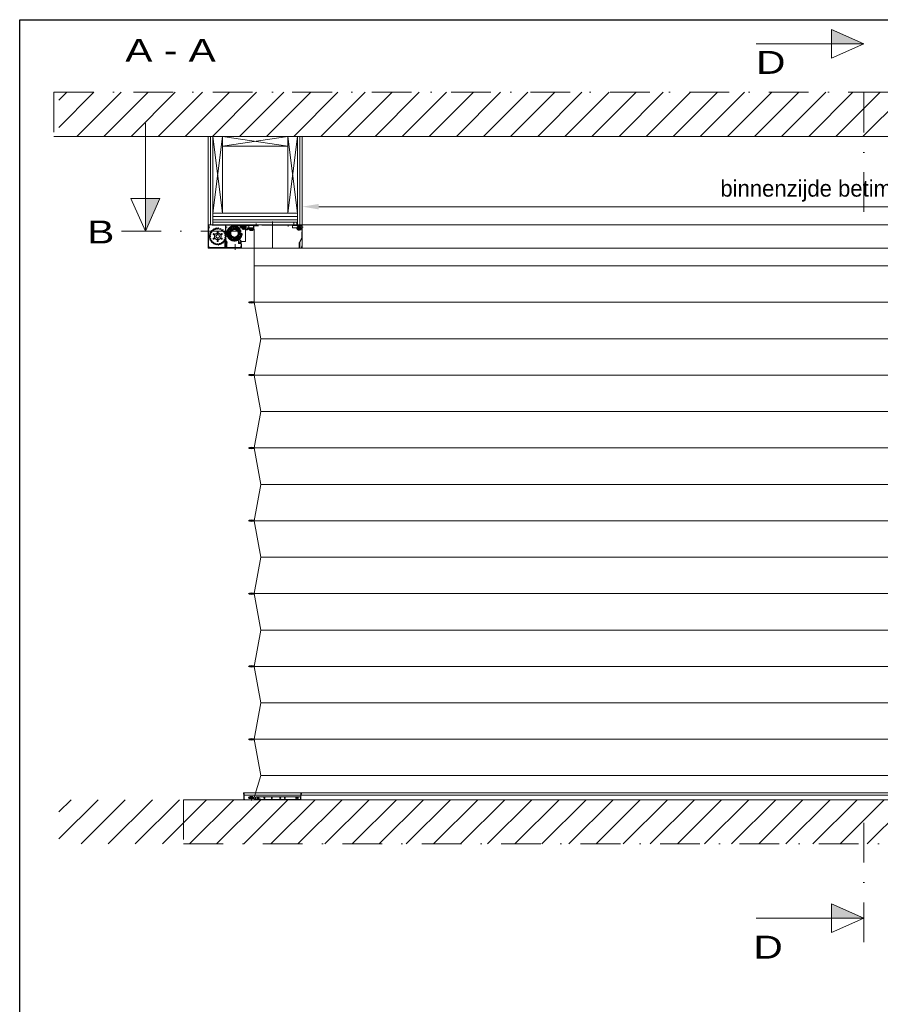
# Model space of a CAD drawing. Extents: x 50445 to 145605, y -10968 to 41989.
# Tile 16 of 256: x 50445 to 54935, y 3462 to 8600. Entities that reach past the tile are written whole.
import ezdxf
from ezdxf.enums import TextEntityAlignment as Align

# ---------------------------------------------------------------- set-up
doc = ezdxf.new("R2010")
doc.units = 0
doc.header["$LTSCALE"] = 414.30304
doc.header["$MEASUREMENT"] = 0
doc.linetypes.add('DASHDOT', pattern=[1, 0.5, -0.25, 0, -0.25])
doc.linetypes.add('DASHED', pattern=[0.75, 0.5, -0.25])
doc.layers.get('0').update_dxf_attribs({"linetype": 'CONTINUOUS'})
doc.layers.get('Defpoints').update_dxf_attribs({"linetype": 'CONTINUOUS'})
for name, color, linetype, lineweight in [('BESCHRIFTUNG 025', 7, 'CONTINUOUS', 25), ('BLECH', 5, 'CONTINUOUS', 35), ('GEWEBE', 171, 'CONTINUOUS', 25), ('LIJN18', 30, 'CONTINUOUS', 18), ('PROMAT', 7, 'CONTINUOUS', 35), ('SCHRAFFUR WÄNDE', 34, 'CONTINUOUS', 18), ('STAHLBAU', 7, 'CONTINUOUS', 35), ('UNSICHTBARE', 7, 'DASHED', 18)]:
    doc.layers.add(name, color=color, linetype=linetype, lineweight=lineweight)
doc.styles.add('Arial', font='arial.ttf')
doc.dimstyles.get("Standard").update_dxf_attribs({"dimtxt": 0.18, "dimasz": 0.18, "dimexe": 0.18, "dimexo": 0.0625, "dimgap": 0.09, "dimtad": 0, "dimtih": 1, "dimtoh": 1, "dimdec": 4, "dimzin": 0, "dimdsep": 46, "dimtxsty": 'Standard', "dimcen": 0.09, "dimadec": 0, "dimazin": 0, "dimtfac": 1, "dimtdec": 4, "dimtofl": 0, "dimtmove": 0, "dimatfit": 3, "dimfxl": 1, "dimtolj": 1, "dimtzin": 0, "dimarcsym": 0})

# ---------------------------------------------------------------- blocks, each defined once
blk = doc.blocks.new('*D540')
at = {"layer": 'Defpoints', "color": 0, "linetype": 'Continuous', "lineweight": 0, "transparency": 16777216}
for p in [(51919.2, 7624.1), (51919.2, 7530), (57816.2, 7530)]:
    blk.add_point(p, dxfattribs=at)
at = {"layer": 'LIJN18', "color": 0, "linetype": 'Continuous', "lineweight": 0, "transparency": 16777216}
for p, q in [((51919.2, 7545), (51919.2, 7639.1)), ((57730.2, 7624.1), (52005.2, 7624.1)), ((57816.2, 7545), (57816.2, 7639.1))]:
    blk.add_line(p, q, dxfattribs=at)
for points in [[(52005.2, 7638.5), (52005.2, 7609.8), (51919.2, 7624.1)], [(57730.2, 7638.5), (57730.2, 7609.8), (57816.2, 7624.1)]]:
    blk.add_solid(points, dxfattribs=at)
at = {"layer": 'LIJN18', "color": 0, "linetype": 'Continuous', "lineweight": 0, "transparency": 16777216, "insert": (54867.7, 7706.5), "char_height": 86, "attachment_point": 5}
blk.add_mtext('\\A1;binnenzijde betimmering 5575', dxfattribs=at)

msp = doc.modelspace()

# ---------------------------------------------------------------- hatches: boundary and pattern name
at = {"layer": 'BESCHRIFTUNG 025', "lineweight": 0}
for points in [[(54679.9, 8548.3), (54679.9, 8473.4), (54849.3, 8473.4)], [(51175.3, 7666.6), (51100.4, 7666.6), (51100.4, 7497.2)], [(54679.9, 3986.9), (54679.9, 3912), (54849.3, 3912)]]:
    msp.add_hatch(color=256, dxfattribs=at).paths.add_polyline_path(points)
at = {"layer": 'SCHRAFFUR WÄNDE', "lineweight": 0}
h = msp.add_hatch(dxfattribs=at)
h.set_pattern_fill('ANSI31', color=256, scale=32, style=0)
h.set_pattern_definition([(45, (47024.36, -4355.39), (-70.7107, 70.7107), [])])
h.paths.add_polyline_path([(58974.2, 8220.8), (50649.3, 8220.8), (50649.3, 7990), (58974.2, 7990)])
h = msp.add_hatch(dxfattribs=at)
h.set_pattern_fill('ANSI31', color=256, scale=32, style=0)
h.set_pattern_definition([(45, (47024.36, -4815.39), (-70.7107, 70.7107), [])])
h.paths.add_polyline_path([(50649.3, 4530), (50649.3, 4299.1), (58974.2, 4299.1), (58974.2, 4530)])

# ---------------------------------------------------------------- linework, layer by layer
at = {"linetype": 'Continuous', "lineweight": 0}
for p, q in [((51428.2, 7530), (51428.2, 7990)), ((51440.7, 7530), (51440.7, 7990)), ((51453.2, 7530), (51453.2, 7990)), ((51453.2, 7990), (51503.2, 7591)), ((51453.2, 7591), (51503.2, 7990)), ((51503.2, 7591), (51503.2, 7990)), ((51503.2, 7990), (51503.2, 7940)), ((51503.2, 7990), (51844.2, 7940)), ((51503.2, 7940), (51844.2, 7990)), ((51894.2, 7990), (51844.2, 7990)), ((51844.2, 7990), (51844.2, 7591)), ((51844.2, 7990), (51894.2, 7591)), ((51844.2, 7591), (51894.2, 7990)), ((51894.2, 7530), (51894.2, 7990)), ((51906.7, 7530), (51906.7, 7990)), ((51919.2, 7530), (51919.2, 7990)), ((51503.2, 7940), (51844.2, 7940)), ((51453.2, 7591), (51894.2, 7591)), ((51453.2, 7591), (51503.2, 7591)), ((51453.2, 7573), (51894.2, 7573)), ((51453.2, 7555), (51894.2, 7555)), ((51433.4, 7530), (51428.2, 7530)), ((51428.2, 7530), (58307.2, 7530)), ((51453.2, 7542.5), (51894.2, 7542.5))]:
    msp.add_line(p, q, dxfattribs=at)
msp.add_lwpolyline([(50444.8, -1675.3), (50444.8, 8599.8), (65294.8, 8599.8), (65294.8, -1675.3)], close=True)
at = {"layer": 'BESCHRIFTUNG 025', "lineweight": 0}
for p, q in [((54679.9, 8548.3), (54679.9, 8398.5)), ((54849.3, 8473.4), (54679.9, 8548.3)), ((54849.3, 8473.4), (54286.8, 8473.4)), ((54849.3, 8473.4), (54679.9, 8398.5)), ((51100.4, 7497.2), (51100.4, 8059.7)), ((51100.4, 7497.2), (51025.5, 7666.6)), ((51025.5, 7666.6), (51175.3, 7666.6)), ((51100.4, 7497.2), (51175.3, 7666.6)), ((54849.3, 3912), (54679.9, 3986.9)), ((54679.9, 3837.1), (54679.9, 3986.9)), ((54849.3, 3912), (54286.8, 3912)), ((54849.3, 3912), (54679.9, 3837.1))]:
    msp.add_line(p, q, dxfattribs=at)
at = {"layer": 'BESCHRIFTUNG 025', "linetype": 'DASHDOT', "lineweight": 0}
for p, q in [((54849.3, 8218.3), (54849.3, 7593.3)), ((50975.4, 7497.2), (51600.4, 7497.2)), ((54849.3, 3787), (54849.3, 4412))]:
    msp.add_line(p, q, dxfattribs=at)
at = {"layer": 'BLECH', "lineweight": 0}
for p, q in [((51428.2, 7408), (51428.2, 7530)), ((51668.7, 7408), (51428.2, 7408)), ((58307.2, 7408), (51519.2, 7408)), ((58121.7, 4565), (51613.7, 4565)), ((51613.7, 4565), (51613.7, 4530)), ((58121.7, 4553.6), (51613.7, 4553.6)), ((58121.7, 4530), (51613.7, 4530))]:
    msp.add_line(p, q, dxfattribs=at)
at = {"layer": 'GEWEBE', "lineweight": 0}
for p, q in [((51668.8, 7505.3), (51668.6, 7315.3)), ((51668.6, 7315.3), (51668.6, 7125.3)), ((51668.6, 7315.3), (58066.9, 7315.3)), ((51668.6, 7125.3), (51702.1, 6935.3)), ((51668.6, 7125.3), (58066.9, 7125.3)), ((51702.1, 6935.3), (51668.6, 6745.3)), ((51702.1, 6935.3), (58033.4, 6935.3)), ((51668.6, 6745.3), (51702.6, 6555.3)), ((51668.6, 6745.3), (58066.9, 6745.3)), ((51702.6, 6555.3), (51668.6, 6365.3)), ((51702.1, 6555.3), (58033.4, 6555.3)), ((51668.6, 6365.3), (51702.6, 6175.3)), ((51668.6, 6365.3), (58066.9, 6365.3)), ((51702.6, 6175.3), (51668.6, 5985.3)), ((51702.1, 6175.3), (58033.4, 6175.3)), ((51668.6, 5985.3), (51702.6, 5795.3)), ((51668.6, 5985.3), (58066.9, 5985.3)), ((51702.6, 5795.3), (51668.6, 5605.3)), ((51702.1, 5795.3), (58033.4, 5795.3)), ((51668.6, 5605.3), (51702.6, 5415.3)), ((51668.6, 5605.3), (58066.9, 5605.3)), ((51702.6, 5415.3), (51668.6, 5225.3)), ((51702.1, 5415.3), (58033.4, 5415.3)), ((51668.6, 5225.3), (51702.6, 5035.3)), ((51668.6, 5225.3), (58066.9, 5225.3)), ((51702.6, 5035.3), (51668.6, 4845.3)), ((51702.1, 5035.3), (58033.4, 5035.3)), ((51668.6, 4845.3), (51702.6, 4655.3)), ((51668.6, 4845.3), (58066.9, 4845.3)), ((51702.6, 4655.3), (51668, 4540.8)), ((51702.1, 4655.3), (58033.4, 4655.3))]:
    msp.add_line(p, q, dxfattribs=at)
for centre in [(51653.8, 7505.3), (51653.6, 7125.3), (51653.6, 6745.3), (51653.6, 6365.3), (51653.6, 5985.3), (51653.6, 5605.3), (51653.6, 5225.3), (51653.6, 4845.3)]:
    msp.add_ellipse(centre, major_axis=(15, 0), ratio=0.266667, dxfattribs=at)
at = {"layer": 'PROMAT', "linetype": 'DASHDOT', "lineweight": 0}
for p, q in [((50623.8, 8220.8), (58974.2, 8220.8)), ((50623.8, 8220.8), (50623.8, 7990)), ((51299.3, 4530), (51299.3, 4299.1)), ((51299.3, 4299.1), (58974.2, 4299.1))]:
    msp.add_line(p, q, dxfattribs=at)
at = {"layer": 'PROMAT', "lineweight": 0}
for p, q in [((58974.2, 7990), (50623.8, 7990)), ((58974.2, 4530), (51299.3, 4530))]:
    msp.add_line(p, q, dxfattribs=at)
at = {"layer": 'STAHLBAU', "lineweight": 0}
for p, q in [((51646.2, 7506.5), (51646.2, 7505.5)), ((51646.4, 7505.3), (51646.2, 7505.5)), ((51646.4, 7505.3), (51646.2, 7505.2)), ((51646.2, 7505.2), (51646.2, 7504.2)), ((51646.7, 7507), (51660.7, 7507)), ((51646.7, 7503.7), (51648.5, 7503.7)), ((51647, 7506.3), (51647, 7504.3)), ((51647, 7506.3), (51660.4, 7506.3)), ((51647, 7504.3), (51648.5, 7504.3)), ((51648.5, 7504.3), (51648.5, 7503.7)), ((51659, 7504.3), (51659, 7503.7)), ((51660.4, 7504.3), (51659, 7504.3)), ((51660.7, 7503.7), (51659, 7503.7)), ((51660.4, 7506.3), (51660.4, 7504.3)), ((51661.1, 7505.3), (51661.2, 7505.5)), ((51661.1, 7505.3), (51661.2, 7505.2)), ((51661.2, 7506.5), (51661.2, 7505.5)), ((51661.2, 7505.2), (51661.2, 7504.2)), ((51646, 7125.5), (51646, 7126.5)), ((51646.2, 7125.3), (51646, 7125.5)), ((51646.2, 7125.3), (51646, 7125.2)), ((51646, 7124.2), (51646, 7125.2)), ((51646.5, 7127), (51648.3, 7127)), ((51660.5, 7123.7), (51646.5, 7123.7)), ((51646.8, 7126.3), (51648.3, 7126.3)), ((51646.8, 7124.3), (51646.8, 7126.3)), ((51660.3, 7124.3), (51646.8, 7124.3)), ((51648.3, 7126.3), (51648.3, 7127)), ((51660.5, 7127), (51658.8, 7127)), ((51658.8, 7126.3), (51658.8, 7127)), ((51660.3, 7126.3), (51658.8, 7126.3)), ((51660.3, 7124.3), (51660.3, 7126.3)), ((51660.9, 7125.3), (51661, 7125.5)), ((51660.9, 7125.3), (51661, 7125.2)), ((51661, 7125.5), (51661, 7126.5)), ((51661, 7124.2), (51661, 7125.2)), ((51646, 6745.5), (51646, 6746.5)), ((51646.2, 6745.3), (51646, 6745.5)), ((51646.2, 6745.3), (51646, 6745.2)), ((51646, 6744.2), (51646, 6745.2)), ((51646.5, 6747), (51648.3, 6747)), ((51660.5, 6743.7), (51646.5, 6743.7)), ((51646.8, 6746.3), (51648.3, 6746.3)), ((51646.8, 6744.3), (51646.8, 6746.3)), ((51660.3, 6744.3), (51646.8, 6744.3)), ((51648.3, 6746.3), (51648.3, 6747)), ((51660.5, 6747), (51658.8, 6747)), ((51658.8, 6746.3), (51658.8, 6747)), ((51660.3, 6746.3), (51658.8, 6746.3)), ((51660.3, 6744.3), (51660.3, 6746.3)), ((51660.9, 6745.3), (51661, 6745.5)), ((51660.9, 6745.3), (51661, 6745.2)), ((51661, 6745.5), (51661, 6746.5)), ((51661, 6744.2), (51661, 6745.2)), ((51646, 6365.5), (51646, 6366.5)), ((51646.2, 6365.3), (51646, 6365.5)), ((51646.2, 6365.3), (51646, 6365.2)), ((51646, 6364.2), (51646, 6365.2)), ((51646.5, 6367), (51648.3, 6367)), ((51660.5, 6363.7), (51646.5, 6363.7)), ((51646.8, 6366.3), (51648.3, 6366.3)), ((51646.8, 6364.3), (51646.8, 6366.3)), ((51660.3, 6364.3), (51646.8, 6364.3)), ((51648.3, 6366.3), (51648.3, 6367)), ((51660.5, 6367), (51658.8, 6367)), ((51658.8, 6366.3), (51658.8, 6367)), ((51660.3, 6366.3), (51658.8, 6366.3)), ((51660.3, 6364.3), (51660.3, 6366.3)), ((51660.9, 6365.3), (51661, 6365.5)), ((51660.9, 6365.3), (51661, 6365.2)), ((51661, 6365.5), (51661, 6366.5)), ((51661, 6364.2), (51661, 6365.2)), ((51646, 5985.5), (51646, 5986.5)), ((51646.2, 5985.3), (51646, 5985.5)), ((51646.2, 5985.3), (51646, 5985.2)), ((51646, 5984.2), (51646, 5985.2)), ((51646.5, 5987), (51648.3, 5987)), ((51660.5, 5983.7), (51646.5, 5983.7)), ((51646.8, 5986.3), (51648.3, 5986.3)), ((51646.8, 5984.3), (51646.8, 5986.3)), ((51660.3, 5984.3), (51646.8, 5984.3)), ((51648.3, 5986.3), (51648.3, 5987)), ((51660.5, 5987), (51658.8, 5987)), ((51658.8, 5986.3), (51658.8, 5987)), ((51660.3, 5986.3), (51658.8, 5986.3)), ((51660.3, 5984.3), (51660.3, 5986.3)), ((51660.9, 5985.3), (51661, 5985.5)), ((51660.9, 5985.3), (51661, 5985.2)), ((51661, 5985.5), (51661, 5986.5)), ((51661, 5984.2), (51661, 5985.2)), ((51646, 5605.5), (51646, 5606.5)), ((51646.2, 5605.3), (51646, 5605.5)), ((51646.2, 5605.3), (51646, 5605.2)), ((51646, 5604.2), (51646, 5605.2)), ((51646.5, 5607), (51648.3, 5607)), ((51660.5, 5603.7), (51646.5, 5603.7)), ((51646.8, 5606.3), (51648.3, 5606.3)), ((51646.8, 5604.3), (51646.8, 5606.3)), ((51660.3, 5604.3), (51646.8, 5604.3)), ((51648.3, 5606.3), (51648.3, 5607)), ((51660.5, 5607), (51658.8, 5607)), ((51658.8, 5606.3), (51658.8, 5607)), ((51660.3, 5606.3), (51658.8, 5606.3)), ((51660.3, 5604.3), (51660.3, 5606.3)), ((51660.9, 5605.3), (51661, 5605.5)), ((51660.9, 5605.3), (51661, 5605.2)), ((51661, 5605.5), (51661, 5606.5)), ((51661, 5604.2), (51661, 5605.2)), ((51646, 5225.5), (51646, 5226.5)), ((51646.2, 5225.3), (51646, 5225.5)), ((51646.2, 5225.3), (51646, 5225.2)), ((51646, 5224.2), (51646, 5225.2)), ((51646.5, 5227), (51648.3, 5227)), ((51660.5, 5223.7), (51646.5, 5223.7)), ((51646.8, 5226.3), (51648.3, 5226.3)), ((51646.8, 5224.3), (51646.8, 5226.3)), ((51660.3, 5224.3), (51646.8, 5224.3)), ((51648.3, 5226.3), (51648.3, 5227)), ((51660.5, 5227), (51658.8, 5227)), ((51658.8, 5226.3), (51658.8, 5227)), ((51660.3, 5226.3), (51658.8, 5226.3)), ((51660.3, 5224.3), (51660.3, 5226.3)), ((51660.9, 5225.3), (51661, 5225.5)), ((51660.9, 5225.3), (51661, 5225.2)), ((51661, 5225.5), (51661, 5226.5)), ((51661, 5224.2), (51661, 5225.2)), ((51646, 4845.5), (51646, 4846.5)), ((51646.2, 4845.3), (51646, 4845.5)), ((51646.2, 4845.3), (51646, 4845.2)), ((51646, 4844.2), (51646, 4845.2)), ((51646.5, 4847), (51648.3, 4847)), ((51660.5, 4843.7), (51646.5, 4843.7)), ((51646.8, 4846.3), (51648.3, 4846.3)), ((51646.8, 4844.3), (51646.8, 4846.3)), ((51660.3, 4844.3), (51646.8, 4844.3)), ((51648.3, 4846.3), (51648.3, 4847)), ((51660.5, 4847), (51658.8, 4847)), ((51658.8, 4846.3), (51658.8, 4847)), ((51660.3, 4846.3), (51658.8, 4846.3)), ((51660.3, 4844.3), (51660.3, 4846.3)), ((51660.9, 4845.3), (51661, 4845.5)), ((51660.9, 4845.3), (51661, 4845.2)), ((51661, 4845.5), (51661, 4846.5)), ((51661, 4844.2), (51661, 4845.2))]:
    msp.add_line(p, q, dxfattribs=at)
for centre, start, end in [((51646.7, 7506.5), 90, 180), ((51646.7, 7504.2), 180, 270), ((51660.7, 7506.5), 0, 90), ((51660.7, 7504.2), 270, 0), ((51646.5, 7126.5), 90, 180), ((51646.5, 7124.2), 180, 270), ((51660.5, 7126.5), 0, 90), ((51660.5, 7124.2), 270, 0), ((51646.5, 6746.5), 90, 180), ((51646.5, 6744.2), 180, 270), ((51660.5, 6746.5), 0, 90), ((51660.5, 6744.2), 270, 0), ((51646.5, 6366.5), 90, 180), ((51646.5, 6364.2), 180, 270), ((51660.5, 6366.5), 0, 90), ((51660.5, 6364.2), 270, 0), ((51646.5, 5986.5), 90, 180), ((51646.5, 5984.2), 180, 270), ((51660.5, 5986.5), 0, 90), ((51660.5, 5984.2), 270, 0), ((51646.5, 5606.5), 90, 180), ((51646.5, 5604.2), 180, 270), ((51660.5, 5606.5), 0, 90), ((51660.5, 5604.2), 270, 0), ((51646.5, 5226.5), 90, 180), ((51646.5, 5224.2), 180, 270), ((51660.5, 5226.5), 0, 90), ((51660.5, 5224.2), 270, 0), ((51646.5, 4846.5), 90, 180), ((51646.5, 4844.2), 180, 270), ((51660.5, 4846.5), 0, 90), ((51660.5, 4844.2), 270, 0)]:
    msp.add_arc(centre, 0.5, start, end, dxfattribs=at)
at = {"layer": 'UNSICHTBARE', "lineweight": 0}
for p, q in [((51428.2, 7529), (51428.2, 7410)), ((51429.2, 7529), (51428.2, 7529)), ((51428.2, 7517), (51436, 7517)), ((51428.9, 7529), (51428.9, 7410)), ((51429.2, 7529), (51429.2, 7410)), ((51429.2, 7529), (51519.2, 7529)), ((51429.2, 7527), (51429.2, 7417)), ((51656.8, 7527), (51429.2, 7527)), ((51432.2, 7507), (51429.2, 7507)), ((51430.2, 7529), (51430.2, 7410)), ((51432.2, 7527), (51432.2, 7507)), ((51433.4, 7527), (51433.4, 7530)), ((51656.8, 7530), (51433.4, 7530)), ((51456, 7508.2), (51455.1, 7507.7)), ((51455.1, 7507.7), (51455.9, 7503)), ((51456, 7508.2), (51459.6, 7505.2)), ((51467.5, 7512.7), (51466.9, 7508)), ((51467.5, 7512.7), (51468.5, 7512.9)), ((51468.5, 7512.9), (51471.1, 7509)), ((51480.9, 7513.9), (51478.9, 7509.6)), ((51480.9, 7513.9), (51481.9, 7513.8)), ((51481.9, 7513.8), (51483.2, 7509.3)), ((51494, 7511), (51490.9, 7507.5)), ((51494.9, 7510.7), (51494, 7511)), ((51494.9, 7510.7), (51494.8, 7506)), ((51505.7, 7504.5), (51501.7, 7502)), ((51506.5, 7503.8), (51505, 7499.4)), ((51506.5, 7503.8), (51505.7, 7504.5)), ((51519.2, 7530), (51519.2, 7410)), ((51520.2, 7530), (51519.2, 7530)), ((51519.2, 7422), (51519.2, 7529)), ((51519.2, 7517), (51527, 7517)), ((51519.9, 7530), (51519.9, 7410)), ((51520.2, 7530), (51520.2, 7410)), ((51534, 7504.9), (51533.5, 7504)), ((51533.5, 7504), (51536.5, 7500.3)), ((51534, 7504.9), (51538.7, 7503.8)), ((51555, 7509), (51541.2, 7495.1)), ((51543.3, 7514.8), (51542.5, 7514.2)), ((51542.5, 7514.2), (51544, 7509.6)), ((51543.3, 7514.8), (51547.3, 7512.1)), ((51554.6, 7520.4), (51554.3, 7515.6)), ((51555.6, 7520.7), (51554.6, 7520.4)), ((51565.2, 7509), (51555, 7509)), ((51555.6, 7520.7), (51558.4, 7516.8)), ((51565.2, 7509), (51573.9, 7514)), ((51568.1, 7521.8), (51566.1, 7517.5)), ((51569.1, 7521.8), (51568.1, 7521.8)), ((51569.1, 7521.8), (51570.3, 7517.1)), ((51605.2, 7514), (51573.9, 7514)), ((51575.2, 7509.6), (51575.2, 7525)), ((51591.2, 7525), (51575.2, 7525)), ((51588.2, 7496.6), (51575.2, 7509.6)), ((51581.3, 7518.3), (51577.8, 7515)), ((51582.2, 7517.9), (51581.3, 7518.3)), ((51582.2, 7517.9), (51581.6, 7513.1)), ((51592.2, 7510.3), (51587.8, 7508.4)), ((51592.9, 7509.5), (51590.6, 7505.3)), ((51591.2, 7528), (51591.2, 7525)), ((51635.7, 7528), (51591.2, 7528)), ((51592.9, 7509.5), (51592.2, 7510.3)), ((51601.4, 7516.5), (51630.3, 7516.5)), ((51605.2, 7514), (51605.2, 7527)), ((51605.2, 7525), (51633.7, 7525)), ((51605.2, 7525), (51605.2, 7506)), ((51605.2, 7506), (51629.7, 7506)), ((51613.7, 7529.5), (51613.7, 7504)), ((51623.7, 7443), (51623.7, 7502.5)), ((51633.7, 7502.5), (51623.7, 7502.5)), ((51633.7, 7510), (51629.7, 7510)), ((51629.7, 7506), (51629.7, 7510)), ((51630.7, 7510.5), (51630.7, 7507.5)), ((51636.7, 7510.5), (51630.7, 7510.5)), ((51663.2, 7510), (51630.7, 7510)), ((51630.7, 7508), (51630.7, 7510)), ((51663.2, 7508), (51630.7, 7508)), ((51633.7, 7507.5), (51630.7, 7507.5)), ((51633.7, 7528), (51683.7, 7528)), ((51633.7, 7525), (51633.7, 7528)), ((51633.7, 7526.5), (51683.7, 7526.5)), ((51633.7, 7510), (51633.7, 7514)), ((51633.7, 7514), (51664.2, 7514)), ((51633.7, 7502.5), (51633.7, 7507.5)), ((51640.7, 7523), (51635.7, 7528)), ((51636.7, 7510.5), (51636.7, 7510)), ((51640.7, 7510), (51636.7, 7510)), ((51640.7, 7510), (51640.7, 7523)), ((51645.7, 7500.7), (51645.7, 7502.7)), ((51645.7, 7502.7), (51661.7, 7502.7)), ((51646.2, 7506.5), (51646.2, 7505.5)), ((51646.4, 7505.3), (51646.2, 7505.5)), ((51646.4, 7505.3), (51646.2, 7505.2)), ((51646.2, 7505.2), (51646.2, 7504.2)), ((51646.7, 7507), (51660.7, 7507)), ((51646.7, 7503.7), (51648.5, 7503.7)), ((51647, 7506.3), (51647, 7504.3)), ((51647, 7506.3), (51660.4, 7506.3)), ((51647, 7504.3), (51648.5, 7504.3)), ((51648.5, 7504.3), (51648.5, 7503.7)), ((51653.7, 7503.8), (51653.7, 7510)), ((51664.2, 7528), (51656.8, 7530)), ((51664.2, 7525), (51656.8, 7527)), ((51659, 7504.3), (51659, 7503.7)), ((51660.4, 7504.3), (51659, 7504.3)), ((51660.7, 7503.7), (51659, 7503.7)), ((51660.4, 7506.3), (51660.4, 7504.3)), ((51661.1, 7505.3), (51661.2, 7505.5)), ((51661.1, 7505.3), (51661.2, 7505.2)), ((51661.2, 7506.5), (51661.2, 7505.5)), ((51661.2, 7505.2), (51661.2, 7504.2)), ((51661.7, 7500.7), (51661.7, 7502.7)), ((51667.2, 7528), (51663.3, 7528)), ((51664.2, 7528), (51664.2, 7514)), ((51664.2, 7528), (51687.2, 7528)), ((51664.2, 7527), (51664.2, 7511)), ((51664.2, 7525), (51687.2, 7525)), ((51667.2, 7519), (51664.2, 7519)), ((51666.2, 7511), (51664.2, 7511)), ((51666.2, 7527), (51666.2, 7511)), ((51915.7, 7530), (51667.2, 7530)), ((51915.2, 7528), (51667.2, 7528)), ((51677.7, 7536.1), (51677.7, 7524.7)), ((51677.7, 7526.5), (51677.7, 7530.2)), ((51683.7, 7526.5), (51683.7, 7528)), ((51687.2, 7528), (51687.2, 7525)), ((51689.2, 7528.2), (51689.2, 7521.8)), ((51763.7, 7408), (51763.7, 7547.3)), ((51845.2, 7519.9), (51845.2, 7530.7)), ((51895.7, 7528), (51868.7, 7528)), ((51868.7, 7528), (51868.7, 7514)), ((51910.2, 7526.5), (51868.7, 7526.5)), ((51893.7, 7514), (51868.7, 7514)), ((51875.2, 7528), (51875.2, 7542.3)), ((51875.2, 7526.5), (51875.2, 7530.2)), ((51888.9, 7512), (51917.8, 7512)), ((51890.2, 7528), (51890.2, 7542.5)), ((51890.2, 7526.5), (51890.2, 7529.5)), ((51893.7, 7514), (51893.7, 7503)), ((51916.2, 7503), (51893.7, 7503)), ((51895.7, 7528), (51895.7, 7526.5)), ((51901.2, 7525), (51901.2, 7499.5)), ((51916.2, 7520.5), (51910.2, 7526.5)), ((51916.2, 7527), (51916.2, 7510)), ((51916.2, 7503), (51916.2, 7520.5)), ((51921.5, 7517), (51916.2, 7517)), ((51918.2, 7510), (51916.2, 7510)), ((51918.2, 7530), (51918.2, 7410)), ((51919.2, 7530), (51918.2, 7530)), ((51918.2, 7527.5), (51918.2, 7510)), ((51924.4, 7517), (51918.2, 7517)), ((51918.6, 7530), (51918.6, 7410)), ((51919.2, 7530), (51919.2, 7410)), ((51433.6, 7476.2), (51433.5, 7475.2)), ((51433.5, 7475.2), (51437.6, 7472.9)), ((51433.5, 7462.8), (51437.6, 7465)), ((51433.5, 7462.8), (51433.6, 7461.8)), ((51433.6, 7476.2), (51438.2, 7477.1)), ((51433.6, 7461.8), (51438.2, 7460.8)), ((51437.7, 7488.9), (51437.3, 7488)), ((51437.3, 7488), (51440.5, 7484.7)), ((51437.3, 7449.9), (51440.5, 7453.3)), ((51437.3, 7449.9), (51437.7, 7449)), ((51437.7, 7488.9), (51442.4, 7488.5)), ((51445.4, 7499.9), (51444.7, 7499.2)), ((51444.7, 7499.2), (51446.8, 7495)), ((51445.4, 7499.9), (51449.7, 7498.1)), ((51468, 7471.5), (51470.2, 7471.5)), ((51468, 7471.5), (51468, 7466.5)), ((51468, 7466.5), (51470.2, 7466.5)), ((51475.2, 7478.9), (51470.9, 7476.4)), ((51470.9, 7476.4), (51472, 7474.5)), ((51470.9, 7461.6), (51472, 7463.4)), ((51470.9, 7461.6), (51475.2, 7459.1)), ((51475.2, 7478.9), (51476.3, 7477)), ((51475.2, 7459.1), (51476.3, 7460.9)), ((51480.9, 7478.9), (51479.8, 7477)), ((51480.9, 7459.1), (51479.8, 7460.9)), ((51485.2, 7476.4), (51480.9, 7478.9)), ((51480.9, 7459.1), (51485.2, 7461.6)), ((51485.2, 7476.4), (51484.1, 7474.5)), ((51485.2, 7461.6), (51484.1, 7463.4)), ((51488, 7471.5), (51485.8, 7471.5)), ((51488, 7466.5), (51485.8, 7466.5)), ((51488, 7466.5), (51488, 7471.5)), ((51514.9, 7494.7), (51510.3, 7493.6)), ((51515.5, 7493.9), (51512.7, 7490.1)), ((51515.5, 7493.9), (51514.9, 7494.7)), ((51520.9, 7482.7), (51516.2, 7483)), ((51520.9, 7455.2), (51516.2, 7455)), ((51521.2, 7481.7), (51517.4, 7478.9)), ((51521.2, 7456.2), (51517.4, 7459)), ((51523, 7469.5), (51518.6, 7471.1)), ((51523, 7468.5), (51518.6, 7466.8)), ((51521.2, 7481.7), (51520.9, 7482.7)), ((51520.9, 7455.2), (51521.2, 7456.2)), ((51523, 7468.5), (51523, 7469.5)), ((51528.9, 7492.3), (51528.8, 7491.3)), ((51528.8, 7491.3), (51532.9, 7488.9)), ((51528.8, 7478.7), (51532.9, 7481.1)), ((51528.8, 7478.7), (51528.9, 7477.7)), ((51528.9, 7492.3), (51533.7, 7493)), ((51528.9, 7477.7), (51533.7, 7476.9)), ((51533.5, 7465.9), (51536.5, 7469.7)), ((51533.5, 7465.9), (51534, 7465.1)), ((51534, 7465.1), (51538.7, 7466.1)), ((51536.3, 7486), (51540.2, 7492.8)), ((51539.9, 7483.9), (51543.8, 7490.7)), ((51541.2, 7495.1), (51541.2, 7473.4)), ((51553.6, 7461), (51541.2, 7473.4)), ((51542.5, 7455.7), (51544, 7460.3)), ((51542.5, 7455.7), (51543.3, 7455.1)), ((51543.3, 7455.1), (51547.3, 7457.8)), ((51571.4, 7461), (51553.6, 7461)), ((51554.6, 7449.5), (51554.3, 7454.3)), ((51554.6, 7449.5), (51555.6, 7449.2)), ((51555.6, 7449.2), (51558.4, 7453.2)), ((51568.1, 7448.1), (51566.1, 7452.4)), ((51569.1, 7448.2), (51570.3, 7452.8)), ((51579.2, 7464.6), (51571.4, 7461)), ((51581.3, 7451.6), (51577.8, 7455)), ((51579.2, 7464.6), (51600.2, 7443.6)), ((51581.3, 7451.6), (51582.2, 7452.1)), ((51582.2, 7452.1), (51581.6, 7456.8)), ((51588.2, 7450.2), (51586.2, 7442)), ((51592.2, 7459.7), (51587.8, 7461.5)), ((51588.2, 7496.6), (51588.2, 7450.2)), ((51592.9, 7460.4), (51590.6, 7464.7)), ((51592.2, 7459.7), (51592.9, 7460.4)), ((51599.5, 7498.8), (51594.7, 7498.7)), ((51599.5, 7471.1), (51594.7, 7471.3)), ((51599.9, 7497.9), (51596.3, 7494.7)), ((51599.9, 7472.1), (51596.3, 7475.2)), ((51602.2, 7485.5), (51597.7, 7487.1)), ((51602.2, 7484.5), (51597.7, 7482.9)), ((51599.9, 7497.9), (51599.5, 7498.8)), ((51599.5, 7471.1), (51599.9, 7472.1)), ((51602.2, 7484.5), (51602.2, 7485.5)), ((51645.7, 7500.7), (51661.7, 7500.7)), ((51903.9, 7437.1), (51916, 7463.1)), ((51916.9, 7463.9), (51905.1, 7435.8)), ((51918, 7462.7), (51905.9, 7436.7)), ((51916.2, 7463.9), (51916.2, 7493.1)), ((51916.2, 7493.1), (51918.2, 7493.1)), ((51916.9, 7463.9), (51916.9, 7493.1)), ((51918.2, 7493.1), (51918.2, 7463.5)), ((51434.2, 7412), (51429.2, 7417)), ((51430.2, 7410), (51429.2, 7410)), ((51517.2, 7409), (51430.2, 7409)), ((51517.2, 7408.6), (51430.2, 7408.6)), ((51517.2, 7408), (51430.2, 7408)), ((51461.2, 7412), (51434.2, 7412)), ((51434.2, 7412), (51434.2, 7409)), ((51458.2, 7409), (51434.2, 7409)), ((51437.7, 7449), (51442.4, 7449.4)), ((51444.7, 7438.7), (51446.8, 7442.9)), ((51444.7, 7438.7), (51445.4, 7438)), ((51445.4, 7438), (51449.7, 7439.8)), ((51454.2, 7412), (51454.2, 7405.3)), ((51454.2, 7412), (51454.2, 7405.3)), ((51455.1, 7430.2), (51455.9, 7434.9)), ((51455.1, 7430.2), (51456, 7429.7)), ((51456, 7429.7), (51459.6, 7432.8)), ((51515.2, 7409), (51458.2, 7409)), ((51497.2, 7412), (51461.2, 7412)), ((51467.5, 7425.2), (51466.9, 7429.9)), ((51467.5, 7425.2), (51468.5, 7425)), ((51468.5, 7425), (51471.1, 7428.9)), ((51480.9, 7424.1), (51478.9, 7428.3)), ((51480.9, 7424.1), (51481.9, 7424.1)), ((51481.9, 7424.1), (51483.2, 7428.7)), ((51494, 7426.9), (51490.9, 7430.4)), ((51494, 7426.9), (51494.9, 7427.3)), ((51494.9, 7427.3), (51494.8, 7432)), ((51515.2, 7412), (51497.2, 7412)), ((51505.7, 7433.5), (51501.7, 7435.9)), ((51506.5, 7434.1), (51505, 7438.6)), ((51505.2, 7412), (51505.2, 7405.3)), ((51505.2, 7412), (51505.2, 7405.3)), ((51505.7, 7433.5), (51506.5, 7434.1)), ((51514.9, 7443.2), (51510.3, 7444.3)), ((51515.5, 7444), (51512.7, 7447.9)), ((51514.9, 7443.2), (51515.5, 7444)), ((51520.2, 7447), (51515.2, 7442)), ((51515.2, 7409), (51515.2, 7442)), ((51518.2, 7422), (51518.2, 7410)), ((51518.2, 7422), (51519.2, 7422)), ((51518.6, 7422), (51518.6, 7410)), ((51519.2, 7436), (51528.4, 7436)), ((51519.2, 7410), (51519.2, 7422)), ((51525.2, 7442), (51520.2, 7447)), ((51521.2, 7409), (51599.2, 7409)), ((51521.2, 7408.6), (51599.2, 7408.6)), ((51521.2, 7408), (51599.2, 7408)), ((51525.2, 7442), (51525.2, 7409)), ((51525.2, 7412), (51595.2, 7412)), ((51595.2, 7409), (51525.2, 7409)), ((51535.2, 7412), (51535.2, 7405.3)), ((51535.2, 7412), (51535.2, 7405.3)), ((51568.1, 7448.1), (51569.1, 7448.2)), ((51569.6, 7398.2), (51569.6, 7429)), ((51585.2, 7412), (51585.2, 7405.3)), ((51585.2, 7412), (51585.2, 7405.3)), ((51586.2, 7442), (51586.2, 7432)), ((51598.2, 7432), (51586.2, 7432)), ((51595.2, 7412), (51600.2, 7417)), ((51595.2, 7412), (51595.2, 7409)), ((51599.2, 7433), (51598.2, 7432)), ((51623.7, 7443), (51599.2, 7443)), ((51599.2, 7443), (51599.2, 7433)), ((51600.2, 7417), (51600.2, 7443.6)), ((51600.2, 7410), (51600.2, 7429)), ((51601.2, 7429), (51600.2, 7429)), ((51600.6, 7410), (51600.6, 7429)), ((51601.2, 7410), (51601.2, 7429)), ((51601.2, 7408), (51615.2, 7408)), ((51903.7, 7409.5), (51903.7, 7436.3)), ((51905.7, 7409.5), (51903.7, 7409.5)), ((51905.1, 7435.8), (51905.1, 7409.5)), ((51905.7, 7435.8), (51905.7, 7409.5)), ((51915.3, 7410.4), (51917.1, 7419.2)), ((51915.9, 7410.2), (51917.8, 7419)), ((51916.2, 7410.2), (51918.1, 7419)), ((51918.1, 7419), (51917.1, 7419.2)), ((51611.8, 4561.9), (51613.5, 4553.6)), ((51613.2, 4562.3), (51615, 4553.9)), ((51613.5, 4553.6), (51615, 4553.9)), ((51615.2, 4532.5), (51615.2, 4562.5)), ((51616.7, 4532.5), (51616.7, 4562.5)), ((51909.7, 4531.5), (51617.7, 4531.5)), ((51909.7, 4530), (51617.7, 4530)), ((51639.6, 4538.5), (51639.6, 4536.5)), ((51662.8, 4538.5), (51639.6, 4538.5)), ((51662.8, 4537.1), (51639.6, 4537.1)), ((51662.8, 4536.5), (51639.6, 4536.5)), ((51661.6, 4545.8), (51645.6, 4545.8)), ((51645.6, 4545.8), (51645.6, 4543.8)), ((51661.6, 4543.8), (51645.6, 4543.8)), ((51646, 4541.3), (51646, 4542.3)), ((51646, 4541.3), (51646, 4542.3)), ((51646.2, 4541.1), (51646, 4541.3)), ((51646.2, 4541.1), (51646, 4541.3)), ((51646.2, 4541.1), (51646, 4541)), ((51646.2, 4541.1), (51646, 4541)), ((51646, 4540), (51646, 4541)), ((51646, 4540), (51646, 4541)), ((51646.5, 4542.8), (51648.3, 4542.8)), ((51646.5, 4542.8), (51648.3, 4542.8)), ((51660.5, 4539.5), (51646.5, 4539.5)), ((51660.5, 4539.5), (51646.5, 4539.5)), ((51646.8, 4542.1), (51648.3, 4542.1)), ((51646.8, 4540.1), (51646.8, 4542.1)), ((51646.8, 4542.1), (51648.3, 4542.1)), ((51646.8, 4540.1), (51646.8, 4542.1)), ((51660.3, 4540.1), (51646.8, 4540.1)), ((51660.3, 4540.1), (51646.8, 4540.1)), ((51648.3, 4542.1), (51648.3, 4542.8)), ((51648.3, 4542.1), (51648.3, 4542.8)), ((51653.6, 4548.5), (51653.6, 4524.9)), ((51660.5, 4542.8), (51658.8, 4542.8)), ((51658.8, 4542.1), (51658.8, 4542.8)), ((51660.5, 4542.8), (51658.8, 4542.8)), ((51658.8, 4542.1), (51658.8, 4542.8)), ((51660.3, 4542.1), (51658.8, 4542.1)), ((51660.3, 4542.1), (51658.8, 4542.1)), ((51660.3, 4540.1), (51660.3, 4542.1)), ((51660.3, 4540.1), (51660.3, 4542.1)), ((51660.9, 4541.1), (51661, 4541.3)), ((51660.9, 4541.1), (51661, 4541.3)), ((51660.9, 4541.1), (51661, 4541)), ((51660.9, 4541.1), (51661, 4541)), ((51661, 4541.3), (51661, 4542.3)), ((51661, 4541.3), (51661, 4542.3)), ((51661, 4540), (51661, 4541)), ((51661, 4540), (51661, 4541)), ((51661.6, 4545.8), (51661.6, 4543.8)), ((51663.3, 4536.3), (51671, 4531.9)), ((51663.6, 4536.9), (51671.7, 4533)), ((51664.3, 4538.1), (51672, 4533.6)), ((51672.5, 4533.5), (51702.2, 4533.5)), ((51672.5, 4532.8), (51702.2, 4532.8)), ((51672.5, 4531.5), (51702.2, 4531.5)), ((51674.9, 4531.5), (51674.9, 4540)), ((51679.9, 4545), (51907.5, 4545)), ((51687.2, 4533.5), (51687.2, 4528.6)), ((51702.2, 4533.5), (51702.2, 4531.5)), ((51909.2, 4545), (51909.2, 4530)), ((51910.7, 4562.5), (51910.7, 4532.5)), ((51912.2, 4562.5), (51912.2, 4532.5)), ((51914.2, 4562.3), (51912.4, 4553.9)), ((51913.9, 4553.6), (51912.4, 4553.9)), ((51915.7, 4561.9), (51913.9, 4553.6))]:
    msp.add_line(p, q, dxfattribs=at)
at = {"layer": 'UNSICHTBARE', "linetype": 'DASHED', "lineweight": 0}
for p, q in [((51590.2, 7528), (51590.2, 7530)), ((51605.2, 7528), (51590.2, 7528)), ((51605.2, 7527), (51605.2, 7528)), ((51458.2, 7412), (51458.2, 7409)), ((51498.5, 7412), (51498.5, 7409)), ((51677.2, 4540), (51677.2, 4530)), ((51909.2, 4545), (51682.2, 4545))]:
    msp.add_line(p, q, dxfattribs=at)
at = {"layer": 'UNSICHTBARE', "lineweight": 0}
for centre, radius in [((51478, 7469), 42.6), ((51565.2, 7485), 40), ((51565.2, 7485), 34.6), ((51565.2, 7485), 21.2), ((51565.2, 7485), 21.1), ((51565.2, 7485), 21), ((51565.2, 7485), 19.5), ((51551.5, 7508.8), 2.5), ((51581.9, 7508.7), 8), ((51579, 7508.8), 2.5), ((51581.9, 7508.7), 3), ((51581.9, 7508.7), 2.5), ((51598.2, 7522), 2.5), ((51598.2, 7522), 2.5), ((51613.7, 7516.5), 10), ((51613.7, 7516.5), 8), ((51613.7, 7516.5), 6), ((51613.7, 7516.5), 5), ((51901.2, 7512), 10), ((51901.2, 7512), 8), ((51901.2, 7512), 6), ((51901.2, 7512), 5), ((51457.2, 7481), 3), ((51457.2, 7457), 3), ((51478, 7469), 17.2), ((51478, 7493), 3), ((51478, 7485.4), 2.5), ((51478, 7452.5), 2.5), ((51498.8, 7481), 3), ((51498.8, 7457), 3), ((51529.4, 7481.8), 5), ((51536.3, 7487.5), 8), ((51536.3, 7487.5), 3), ((51536.3, 7487.5), 2.5), ((51551.5, 7461.1), 2.5), ((51577.4, 7458.7), 8), ((51577.4, 7458.7), 3), ((51577.4, 7458.7), 2.5), ((51579, 7461.1), 2.5), ((51592.7, 7485), 2.5), ((51478, 7445), 3), ((51593.2, 7439), 2.6), ((51593.2, 7439), 2.5), ((51687.9, 4539), 2.6), ((51721.3, 4539), 2.6), ((51804.1, 4539), 2.6), ((51887.5, 4539), 2.6)]:
    msp.add_circle(centre, radius, dxfattribs=at)
at = {"layer": 'UNSICHTBARE', "linetype": 'DASHED', "lineweight": 0}
for radius in [25, 23.5]:
    msp.add_circle((51565.2, 7485), radius, dxfattribs=at)
at = {"layer": 'UNSICHTBARE', "lineweight": 0}
for centre, radius, start, end in [((51451.5, 7502.3), 4.5, 247.3403, 9.8026), ((51462.5, 7508.6), 4.5, 230.1974, 352.6597), ((51474.8, 7511.4), 4.5, 213.0546, 335.5169), ((51487.5, 7510.5), 4.5, 195.9117, 318.374), ((51499.3, 7505.9), 4.5, 178.7689, 301.2311), ((51539.7, 7508.2), 4.5, 257.7952, 17.4989), ((51549.8, 7515.9), 4.5, 236.6187, 356.3225), ((51562, 7519.4), 4.5, 215.4422, 335.146), ((51574.7, 7518.2), 4.5, 194.2658, 313.9695), ((51586, 7512.5), 4.5, 173.0893, 292.793), ((51594.6, 7503.2), 4.5, 151.9128, 271.6166), ((51646.7, 7506.5), 0.5, 90, 180), ((51646.7, 7504.2), 0.5, 180, 270), ((51660.7, 7506.5), 0.5, 0, 90), ((51660.7, 7504.2), 0.5, 270, 0), ((51663.2, 7511), 1, 270, 0), ((51663.2, 7511), 3, 270, 0), ((51667.2, 7527), 3, 90, 180), ((51667.2, 7527), 1, 90, 180), ((51915.2, 7527), 1, 0, 90), ((51915.7, 7527.5), 2.5, 0, 90), ((51435.4, 7469), 4.5, 298.7689, 61.2311), ((51437.3, 7481.5), 4.5, 281.626, 44.0883), ((51437.3, 7456.4), 4.5, 315.9117, 78.374), ((51442.8, 7493), 4.5, 264.4831, 26.9454), ((51478, 7469), 8.2, 137.7508, 162.2492), ((51478, 7469), 8.2, 197.7508, 222.2492), ((51478, 7469), 8.2, 77.7508, 102.2492), ((51478, 7469), 8.2, 257.7508, 282.2492), ((51478, 7469), 8.2, 17.7508, 42.2492), ((51478, 7469), 8.2, 317.7508, 342.2492), ((51509.3, 7497.9), 4.5, 161.626, 284.0883), ((51516.4, 7487.4), 4.5, 144.4831, 266.9454), ((51516.4, 7450.5), 4.5, 93.0546, 215.5169), ((51520.2, 7475.3), 4.5, 127.3403, 249.8026), ((51520.2, 7462.6), 4.5, 110.1974, 232.6597), ((51530.7, 7485), 4.5, 300.1481, 59.8519), ((51533, 7497.4), 4.5, 278.9717, 38.6754), ((51533, 7472.5), 4.5, 321.3246, 81.0283), ((51538.1, 7485), 2.1, 150, 330), ((51539.7, 7461.7), 4.5, 342.5011, 102.2048), ((51542, 7491.7), 2.1, 330, 150), ((51549.8, 7454), 4.5, 3.6775, 123.3813), ((51562, 7450.5), 4.5, 24.854, 144.5578), ((51574.7, 7451.7), 4.5, 46.0305, 165.7342), ((51586, 7457.4), 4.5, 67.207, 186.9107), ((51594.6, 7466.8), 4.5, 88.3834, 208.0872), ((51599.2, 7491.3), 4.5, 130.7364, 250.4401), ((51599.2, 7478.6), 4.5, 109.5599, 229.2636), ((51914.2, 7463.9), 2, 335, 0), ((51916.2, 7463.5), 2, 335, 0), ((51430.2, 7410), 2, 180, 270), ((51430.2, 7410), 1.33, 180, 270), ((51430.2, 7410), 1, 180, 270), ((51442.8, 7445), 4.5, 333.0546, 95.5169), ((51451.5, 7435.7), 4.5, 350.1974, 112.6597), ((51462.5, 7429.3), 4.5, 7.3403, 129.8026), ((51474.8, 7426.5), 4.5, 24.4831, 146.9454), ((51487.5, 7427.4), 4.5, 41.626, 164.0883), ((51499.3, 7432.1), 4.5, 58.7689, 181.2311), ((51509.3, 7440), 4.5, 75.9117, 198.374), ((51517.2, 7410), 1, 270, 0), ((51517.2, 7410), 2, 270, 0), ((51517.2, 7410), 1.33, 270, 0), ((51521.2, 7410), 2, 180, 270), ((51521.2, 7410), 1.33, 180, 270), ((51521.2, 7410), 1, 180, 270), ((51599.2, 7410), 1.33, 270, 0), ((51599.2, 7410), 2, 270, 0), ((51599.2, 7410), 1, 270, 0), ((51905.7, 7436.3), 2, 155, 180), ((51907.7, 7435.8), 2, 155, 180), ((51917.2, 7410), 2, 168, 0), ((51917.2, 7410), 1.33, 168, 0), ((51917.2, 7410), 1, 168, 0), ((51614.2, 4562.5), 2.5, 90, 192), ((51614.2, 4562.5), 1, 90, 192), ((51614.2, 4562.5), 2.5, 0, 90), ((51614.2, 4562.5), 1, 0, 90), ((51617.7, 4532.5), 2.5, 180, 270), ((51617.7, 4532.5), 1, 180, 270), ((51646.5, 4542.3), 0.5, 90, 180), ((51646.5, 4542.3), 0.5, 90, 180), ((51646.5, 4540), 0.5, 180, 270), ((51646.5, 4540), 0.5, 180, 270), ((51660.5, 4542.3), 0.5, 0, 90), ((51660.5, 4542.3), 0.5, 0, 90), ((51660.5, 4540), 0.5, 270, 0), ((51660.5, 4540), 0.5, 270, 0), ((51662.8, 4535.5), 3, 60, 90), ((51662.8, 4535.5), 1.67, 60, 90), ((51662.8, 4535.5), 1, 60, 90), ((51672.5, 4534.5), 3, 240, 270), ((51672.5, 4534.5), 1.67, 240, 270), ((51672.5, 4534.5), 1, 240, 270), ((51679.9, 4540), 5, 90, 180), ((51909.7, 4532.5), 2.5, 270, 0), ((51909.7, 4532.5), 1, 270, 0), ((51913.2, 4562.5), 2.5, 90, 180), ((51913.2, 4562.5), 1, 90, 180), ((51913.2, 4562.5), 2.5, 348, 90), ((51913.2, 4562.5), 1, 348, 90)]:
    msp.add_arc(centre, radius, start, end, dxfattribs=at)
at = {"layer": 'UNSICHTBARE', "linetype": 'DASHED', "lineweight": 0}
msp.add_arc((51682.2, 4540), 5, 90, 180, dxfattribs=at)
at = {"layer": 'UNSICHTBARE', "lineweight": 0}
msp.add_ellipse((51653, 4541.5), major_axis=(-15, 0.7), ratio=0.133556, dxfattribs=at)
at = {"layer": 'UNSICHTBARE', "linetype": 'DASHED', "lineweight": 0}
for centre in [(51691.4, 4539), (51759.8, 4539), (51827.8, 4539), (51896.1, 4539)]:
    msp.add_ellipse(centre, major_axis=(0, -3), ratio=0.707107, dxfattribs=at)
at = {"layer": 'UNSICHTBARE', "lineweight": 0}
for p in [(51581.9, 7508.7), (51598.2, 7522), (51536.3, 7487.5), (51577.4, 7458.7), (51593.2, 7439)]:
    msp.add_point(p, dxfattribs=at)

# ---------------------------------------------------------------- texts
at = {"layer": 'BESCHRIFTUNG 025', "lineweight": 0, "style": 'Arial'}
for s, height, width, p in [('A - A', 119.53, 1.271947, (51231.8, 8380.4)), ('D', 119.5, 1.271946, (54363.2, 8317.2)), ('B', 119.5, 1.271949, (50867.8, 7432.3)), ('D', 119.5, 1.271946, (54349.3, 3700.8))]:
    msp.add_text(s, height=height, dxfattribs=dict(at, width=width)).set_placement(p, align=Align.CENTER)

# ---------------------------------------------------------------- dimensions: what is measured, and where the dimension line sits
at = {"layer": 'LIJN18', "linetype": 'Continuous', "lineweight": 0}
dim = msp.add_linear_dim(base=(51919.2, 7624.1), p1=(57816.2, 7530), p2=(51919.2, 7530), text='binnenzijde betimmering 5575', dimstyle='Standard', override={"dimtxt": 86, "dimasz": 86, "dimexe": 15, "dimexo": 15, "dimgap": 25, "dimtad": 1, "dimdec": 0, "dimdsep": 0, "dimpost": '<>', "dimlwd": 0, "dimlwe": 0}, dxfattribs=at)
dim.commit()
dim.dimension.update_dxf_attribs({"geometry": '*D540', "text_midpoint": (54867.7, 7706.5)})

doc.saveas('drawing.dxf')
